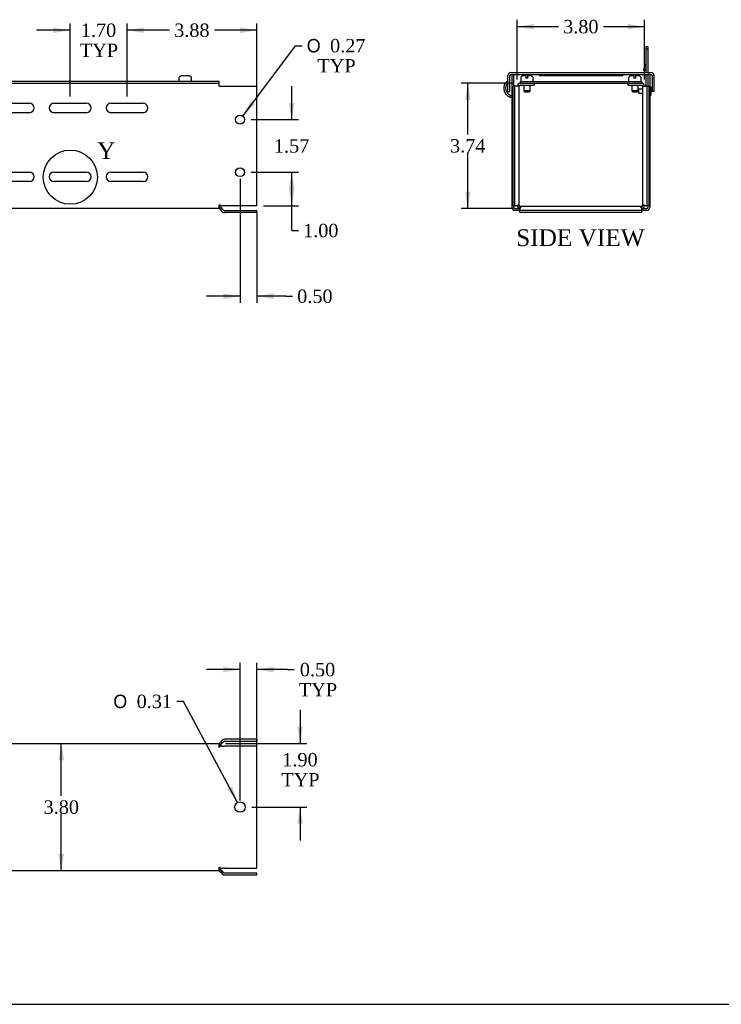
# Model space of a CAD drawing. Header units: inches. Extents: x 0.2 to 89.8, y -0.5 to 59.8.
# Tile 2 of 10: x 23.1 to 44.1, y 0.2 to 29.6. Entities that reach past the tile are written whole.
import ezdxf
from ezdxf.enums import TextEntityAlignment as Align
from ezdxf.lldxf.tags import DXFTag

# ---------------------------------------------------------------- set-up
doc = ezdxf.new("R2010")
doc.units = ezdxf.units.IN
doc.header["$MEASUREMENT"] = 0
for name, color, linetype in [('COM55240', 7, 'Continuous'), ('COM55544-2', 7, 'Continuous'), ('COM55545-2', 7, 'Continuous'), ('COM55546-2', 7, 'Continuous'), ('COM55609-2', 7, 'Continuous'), ('Default', 7, 'Continuous'), ('QLB20316', 7, 'Continuous'), ('RVT19019', 7, 'Continuous'), ('SCS19491', 7, 'Continuous')]:
    doc.layers.add(name, color=color, linetype=linetype)
doc.styles.add('SEACAD_Solid_Edge_ANSI1_Symbols', font='txt')
doc.styles.add('SEACAD_Times_New_Roman', font='times.ttf')
tags = doc.linetypes.add('CENTER2', pattern=[1.125, 0.75, -0.125, 0.125, -0.125]).pattern_tags.tags
tags[10:11] = [DXFTag(74, 4), DXFTag(75, 0), DXFTag(340, '0'), DXFTag(46, 0.0), DXFTag(50, 0.0), DXFTag(44, 0.0), DXFTag(45, 0.0)]
tags[8:9] = [DXFTag(74, 4), DXFTag(75, 0), DXFTag(340, '0'), DXFTag(46, 0.0), DXFTag(50, 0.0), DXFTag(44, 0.0), DXFTag(45, 0.0)]
tags[6:7] = [DXFTag(74, 4), DXFTag(75, 0), DXFTag(340, '0'), DXFTag(46, 0.0), DXFTag(50, 0.0), DXFTag(44, 0.0), DXFTag(45, 0.0)]
tags[4:5] = [DXFTag(74, 4), DXFTag(75, 0), DXFTag(340, '0'), DXFTag(46, 0.0), DXFTag(50, 0.0), DXFTag(44, 0.0), DXFTag(45, 0.0)]
doc.dimstyles.new('HAMMOND_(STH_-_66x44)', dxfattribs={"dimtxt": 0.4, "dimasz": 0.5, "dimexe": 0.2, "dimexo": 0.2, "dimgap": 0.1, "dimtad": 0, "dimtih": 1, "dimtoh": 1, "dimzin": 0, "dimdsep": 46, "dimtxsty": 'SEACAD_Times_New_Roman', "dimblk1": '_SE_FILLED', "dimblk2": '_SE_FILLED', "dimsah": 1, "dimcen": 0.2, "dimadec": 0, "dimazin": 0, "dimtfac": 0.8, "dimtofl": 0, "dimtmove": 0, "dimatfit": 3, "dimfxl": 1, "dimtolj": 1, "dimtzin": 0, "dimarcsym": 0})

# ---------------------------------------------------------------- blocks, each defined once
blk = doc.blocks.new('SE')
at = {"layer": 'COM55240', "color": 7, "linetype": 'Continuous'}
for p, q in [((41.886, 28.751), (41.829, 28.751)), ((41.829, 28.751), (41.829, 28.689)), ((41.829, 28.689), (41.829, 27.988)), ((41.886, 28.689), (41.829, 28.689)), ((41.886, 28.751), (41.886, 28.689)), ((41.886, 28.689), (41.886, 27.988)), ((41.826, 28.239), (41.742, 28.057)), ((41.793, 28.033), (41.742, 28.057)), ((41.829, 28.11), (41.793, 28.033)), ((41.829, 27.931), (41.829, 27.581))]:
    blk.add_line(p, q, dxfattribs=at)
blk.add_arc((41.8, 28.251), 0.029, 335, 0, dxfattribs=at)
at = {"layer": 'COM55544-2', "color": 7, "linetype": 'Continuous'}
for p, q in [((37.704, 27.733), (37.696, 27.744)), ((37.829, 23.96), (37.829, 27.931)), ((37.829, 27.931), (37.886, 27.931)), ((37.886, 27.581), (37.886, 27.931)), ((41.886, 27.931), (41.886, 27.581)), ((41.943, 27.931), (41.886, 27.931)), ((41.943, 27.931), (41.943, 23.96)), ((37.762, 27.257), (37.782, 27.31)), ((37.762, 27.257), (37.81, 27.239)), ((37.782, 27.31), (37.829, 27.293)), ((37.81, 27.239), (37.829, 27.292)), ((37.886, 23.96), (37.886, 24.011)), ((37.915, 23.931), (38.071, 23.931)), ((37.915, 23.874), (38.065, 23.874)), ((41.701, 23.931), (41.857, 23.931)), ((41.707, 23.874), (41.857, 23.874)), ((41.886, 24.011), (41.886, 23.96))]:
    blk.add_line(p, q, dxfattribs=at)
for centre, radius, start, end in [((37.857, 27.518), 0.278, 125.398, 250), ((37.857, 27.518), 0.221, 133.8652, 250), ((37.8, 27.212), 0.029, 0.0001, 69.9999), ((37.915, 23.96), 0.086, 180, 270), ((37.915, 23.96), 0.029, 180, 270), ((41.857, 23.96), 0.086, 270, 0), ((41.857, 23.96), 0.029, 270, 0)]:
    blk.add_arc(centre, radius, start, end, dxfattribs=at)
at = {"layer": 'COM55545-2', "color": 7, "linetype": 'Continuous'}
for p, q in [((37.79, 27.988), (41.982, 27.988)), ((37.704, 27.426), (37.704, 27.902)), ((37.761, 27.426), (37.761, 27.902)), ((37.79, 27.931), (37.829, 27.931)), ((37.886, 27.931), (41.886, 27.931)), ((41.943, 27.931), (41.982, 27.931)), ((42.011, 27.902), (42.011, 27.426)), ((42.068, 27.902), (42.068, 27.426)), ((37.704, 27.426), (37.761, 27.426)), ((42.068, 27.426), (42.011, 27.426))]:
    blk.add_line(p, q, dxfattribs=at)
for centre, radius, start, end in [((37.79, 27.902), 0.086, 90, 180), ((41.982, 27.902), 0.086, 0, 90), ((37.79, 27.902), 0.029, 90, 180), ((41.982, 27.902), 0.029, 0, 90)]:
    blk.add_arc(centre, radius, start, end, dxfattribs=at)
at = {"layer": 'COM55546-2', "color": 7, "linetype": 'Continuous'}
for p, q in [((38.071, 27.667), (38.078, 27.667)), ((38.485, 27.667), (38.485, 27.61)), ((41.287, 27.667), (41.287, 27.61)), ((41.694, 27.667), (41.701, 27.667)), ((37.86, 24.011), (37.86, 27.581)), ((37.917, 27.581), (37.86, 27.581)), ((37.917, 24.011), (37.917, 27.581)), ((37.926, 27.581), (37.917, 27.581)), ((38.017, 27.581), (37.926, 27.581)), ((38.017, 27.581), (38.042, 27.581)), ((38.042, 24.017), (38.042, 27.581)), ((38.071, 27.61), (38.485, 27.61)), ((41.287, 27.61), (41.701, 27.61)), ((41.73, 27.581), (41.755, 27.581)), ((41.73, 27.581), (41.73, 24.017)), ((41.755, 27.581), (41.847, 27.581)), ((41.855, 27.581), (41.847, 27.581)), ((41.855, 27.581), (41.855, 24.011)), ((41.855, 27.581), (41.912, 27.581)), ((41.912, 27.581), (41.912, 24.011)), ((37.86, 24.011), (37.917, 24.011)), ((37.917, 24.011), (37.926, 24.011)), ((37.979, 24.011), (37.926, 24.011)), ((37.979, 24.011), (38.017, 24.049)), ((37.985, 24.017), (38.042, 24.017)), ((38.103, 23.963), (38.065, 23.925)), ((38.065, 23.925), (38.065, 23.871)), ((38.065, 23.871), (38.065, 23.863)), ((41.707, 23.863), (38.065, 23.863)), ((38.065, 23.806), (38.065, 23.863)), ((38.071, 23.931), (38.071, 23.988)), ((41.701, 23.988), (38.071, 23.988)), ((41.707, 23.925), (41.669, 23.963)), ((41.701, 23.931), (41.701, 23.988)), ((41.707, 23.871), (41.707, 23.925)), ((41.707, 23.863), (41.707, 23.871)), ((41.707, 23.806), (41.707, 23.863)), ((41.787, 24.017), (41.73, 24.017)), ((41.755, 24.049), (41.793, 24.011)), ((41.847, 24.011), (41.793, 24.011)), ((41.847, 24.011), (41.855, 24.011)), ((41.912, 24.011), (41.855, 24.011)), ((41.707, 23.806), (38.065, 23.806))]:
    blk.add_line(p, q, dxfattribs=at)
for centre, radius, start, end in [((38.071, 27.581), 0.086, 90, 180), ((41.701, 27.581), 0.086, 0, 90), ((38.071, 27.581), 0.029, 90, 180), ((41.701, 27.581), 0.029, 0, 90), ((38.071, 24.017), 0.086, 180, 270), ((38.071, 24.017), 0.029, 180, 270), ((41.701, 24.017), 0.086, 270, 0), ((41.701, 24.017), 0.029, 270, 0)]:
    blk.add_arc(centre, radius, start, end, dxfattribs=at)
for points in [[(38.042, 24.017), (38.042, 24.022), (38.04, 24.027), (38.031, 24.038), (38.025, 24.043), (38.017, 24.049)], [(38.103, 23.963), (38.098, 23.97), (38.092, 23.977), (38.082, 23.985), (38.076, 23.988), (38.071, 23.988)], [(41.701, 23.988), (41.696, 23.988), (41.69, 23.985), (41.68, 23.977), (41.675, 23.97), (41.669, 23.963)], [(41.755, 24.049), (41.747, 24.043), (41.741, 24.038), (41.732, 24.027), (41.73, 24.022), (41.73, 24.017)]]:
    blk.add_open_spline(points, degree=3, knots=[0, 0, 0, 0, 0.5, 0.5, 1, 1, 1, 1], dxfattribs=at)
at = {"layer": 'COM55609-2', "color": 7, "linetype": 'Continuous'}
for p, q in [((38.078, 27.724), (41.694, 27.724)), ((38.078, 27.667), (38.078, 27.724)), ((38.078, 27.667), (41.694, 27.667)), ((41.694, 27.724), (41.694, 27.667))]:
    blk.add_line(p, q, dxfattribs=at)
at = {"layer": 'QLB20316', "color": 7, "linetype": 'Continuous'}
for p, q in [((38.636, 27.931), (38.636, 27.901)), ((38.636, 27.901), (39.011, 27.901)), ((39.011, 27.901), (40.761, 27.901)), ((40.761, 27.901), (41.136, 27.901)), ((41.136, 27.931), (41.136, 27.901))]:
    blk.add_line(p, q, dxfattribs=at)
at = {"layer": 'RVT19019', "color": 7, "linetype": 'Continuous'}
for p, q in [((41.615, 27.368), (41.615, 27.493)), ((41.73, 27.493), (41.615, 27.493)), ((41.615, 27.368), (41.73, 27.368)), ((41.983, 27.326), (41.983, 27.536))]:
    blk.add_line(p, q, dxfattribs=at)
for centre, start, end in [((41.963, 27.536), 0, 180), ((41.963, 27.326), 180, 0)]:
    blk.add_arc(centre, 0.02, start, end, dxfattribs=at)
at = {"layer": 'SCS19491', "color": 7, "linetype": 'Continuous'}
for p, q in [((38.087, 27.809), (38.087, 27.749)), ((38.154, 27.895), (38.155, 27.895)), ((38.155, 27.895), (38.181, 27.899)), ((38.181, 27.899), (38.244, 27.899)), ((38.244, 27.899), (38.244, 27.824)), ((38.304, 27.824), (38.244, 27.824)), ((38.304, 27.899), (38.369, 27.899)), ((38.304, 27.824), (38.304, 27.899)), ((38.398, 27.894), (38.396, 27.893)), ((38.462, 27.749), (38.462, 27.809)), ((41.311, 27.809), (41.311, 27.749)), ((41.378, 27.895), (41.379, 27.895)), ((41.379, 27.895), (41.405, 27.899)), ((41.405, 27.899), (41.468, 27.899)), ((41.468, 27.899), (41.468, 27.824)), ((41.528, 27.824), (41.468, 27.824)), ((41.528, 27.899), (41.593, 27.899)), ((41.528, 27.824), (41.528, 27.899)), ((41.622, 27.894), (41.62, 27.893)), ((41.686, 27.749), (41.686, 27.809)), ((38.179, 27.61), (38.179, 27.441)), ((38.369, 27.441), (38.179, 27.441)), ((38.179, 27.441), (38.209, 27.411)), ((38.209, 27.411), (38.339, 27.411)), ((38.339, 27.411), (38.369, 27.441)), ((38.369, 27.441), (38.369, 27.61)), ((41.403, 27.61), (41.403, 27.441)), ((41.593, 27.441), (41.403, 27.441)), ((41.403, 27.441), (41.433, 27.411)), ((41.433, 27.411), (41.563, 27.411)), ((41.563, 27.411), (41.593, 27.441)), ((41.593, 27.441), (41.593, 27.61))]:
    blk.add_line(p, q, dxfattribs=at)
for centre, radius, start, end in [((38.177, 27.809), 0.09, 104.9913, 180), ((38.112, 27.749), 0.025, 180, 270), ((38.369, 27.805), 0.0938, 72.0854, 90.0791), ((38.372, 27.809), 0.09, 0, 73.2208), ((38.437, 27.749), 0.025, 270, 0), ((41.401, 27.809), 0.09, 104.9913, 180), ((41.336, 27.749), 0.025, 180, 270), ((41.593, 27.805), 0.0938, 72.0854, 90.0791), ((41.596, 27.809), 0.09, 0, 73.2208), ((41.661, 27.749), 0.025, 270, 0)]:
    blk.add_arc(centre, radius, start, end, dxfattribs=at)
blk = doc.blocks.new('SE2')
at = {"layer": 'COM55240', "color": 7, "linetype": 'Continuous'}
for p, q in [((6.704, 27.988), (6.704, 28.689)), ((6.767, 28.751), (7.642, 28.751)), ((6.985, 28.658), (7.423, 28.658)), ((7.704, 28.689), (7.704, 27.988)), ((18.704, 27.988), (18.704, 28.689)), ((18.767, 28.751), (19.642, 28.751)), ((18.985, 28.658), (19.423, 28.658)), ((19.704, 28.689), (19.704, 27.988)), ((6.829, 28.251), (6.829, 28.251)), ((6.829, 28.033), (6.829, 28.251)), ((6.829, 28.251), (6.829, 28.239)), ((6.829, 28.057), (6.829, 28.239)), ((7.423, 28.345), (6.985, 28.345)), ((7.079, 28.251), (7.079, 28.033)), ((7.079, 28.251), (7.079, 28.251)), ((7.079, 28.239), (7.079, 28.251)), ((7.079, 28.239), (7.079, 28.057)), ((18.829, 28.251), (18.829, 28.251)), ((18.829, 28.033), (18.829, 28.251)), ((18.829, 28.251), (18.829, 28.239)), ((18.829, 28.057), (18.829, 28.239)), ((19.423, 28.345), (18.985, 28.345)), ((19.079, 28.251), (19.079, 28.033)), ((19.079, 28.251), (19.079, 28.251)), ((19.079, 28.239), (19.079, 28.251)), ((19.079, 28.239), (19.079, 28.057)), ((6.829, 28.033), (6.829, 28.057)), ((7.079, 28.057), (6.829, 28.057)), ((7.079, 28.033), (6.829, 28.033)), ((7.079, 28.033), (6.829, 28.033)), ((7.079, 28.033), (7.079, 28.057)), ((18.829, 28.033), (18.829, 28.057)), ((19.079, 28.057), (18.829, 28.057)), ((19.079, 28.033), (18.829, 28.033)), ((19.079, 28.033), (18.829, 28.033)), ((19.079, 28.033), (19.079, 28.057))]:
    blk.add_line(p, q, dxfattribs=at)
for centre in [(7.454, 28.151), (19.454, 28.151)]:
    blk.add_circle(centre, 0.0625, dxfattribs=at)
for centre, radius, start, end in [((6.818, 28.638), 0.125, 114.2952, 155.7048), ((6.985, 28.501), 0.156, 90, 270), ((7.423, 28.501), 0.156, 270, 90), ((7.59, 28.638), 0.125, 24.2952, 65.7048), ((18.818, 28.638), 0.125, 114.2952, 155.7048), ((18.985, 28.501), 0.156, 90, 270), ((19.423, 28.501), 0.156, 270, 90), ((19.59, 28.638), 0.125, 24.2952, 65.7048), ((6.818, 27.397), 0.125, 213.8124, 217.8639), ((7.59, 27.397), 0.125, 322.1146, 326.1876)]:
    blk.add_arc(centre, radius, start, end, dxfattribs=at)
at = {"layer": 'COM55544-2', "color": 7, "linetype": 'Continuous'}
for p, q in [((5.204, 27.931), (5.204, 23.96)), ((5.235, 27.931), (5.204, 27.931)), ((6.756, 27.8), (6.734, 27.555)), ((6.765, 27.744), (7.643, 27.744)), ((7.674, 27.555), (7.653, 27.8)), ((18.756, 27.8), (18.734, 27.555)), ((18.765, 27.744), (19.643, 27.744)), ((19.674, 27.555), (19.653, 27.8)), ((21.204, 27.931), (21.173, 27.931)), ((21.204, 23.96), (21.204, 27.931)), ((6.723, 27.426), (6.704, 27.212)), ((7.704, 27.212), (7.685, 27.426)), ((18.723, 27.426), (18.704, 27.212)), ((19.704, 27.212), (19.685, 27.426)), ((6.704, 27.212), (6.709, 27.212)), ((6.714, 27.293), (6.718, 27.31)), ((6.714, 27.239), (6.714, 27.293)), ((6.714, 27.239), (6.718, 27.257)), ((6.718, 27.257), (6.718, 27.31)), ((7.69, 27.31), (7.694, 27.293)), ((7.69, 27.257), (7.69, 27.31)), ((7.69, 27.257), (7.694, 27.239)), ((7.694, 27.239), (7.694, 27.293)), ((7.699, 27.212), (7.704, 27.212)), ((14.61, 27.087), (19.048, 27.087)), ((18.704, 27.212), (18.709, 27.212)), ((18.714, 27.293), (18.718, 27.31)), ((18.714, 27.239), (18.714, 27.293)), ((18.714, 27.239), (18.718, 27.257)), ((18.718, 27.257), (18.718, 27.31)), ((19.69, 27.31), (19.694, 27.293)), ((19.69, 27.257), (19.69, 27.31)), ((19.69, 27.257), (19.694, 27.239)), ((19.694, 27.239), (19.694, 27.293)), ((19.699, 27.212), (19.704, 27.212)), ((19.048, 26.774), (14.61, 26.774)), ((14.61, 25.03), (19.048, 25.03)), ((19.048, 24.717), (14.61, 24.717)), ((5.204, 23.874), (5.204, 23.96)), ((21.204, 23.874), (5.204, 23.874)), ((5.548, 23.874), (5.86, 23.874)), ((21.204, 23.96), (21.204, 23.874))]:
    blk.add_line(p, q, dxfattribs=at)
for centre in [(5.704, 26.931), (5.704, 24.874)]:
    blk.add_circle(centre, 0.133, dxfattribs=at)
for centre, radius, start, end in [((8.235, 27.165), 1.527, 175.2, 178.238), ((6.876, 27.198), 0.167, 165.6155, 175.0878), ((6.173, 27.165), 1.527, 1.762, 4.8), ((7.532, 27.198), 0.167, 4.9122, 14.3845), ((14.61, 26.931), 0.156, 90, 270), ((20.235, 27.165), 1.527, 175.2, 178.238), ((18.876, 27.198), 0.167, 165.6155, 175.0878), ((19.048, 26.931), 0.156, 270, 90), ((18.173, 27.165), 1.527, 1.762, 4.8), ((19.532, 27.198), 0.167, 4.9122, 14.3845), ((14.61, 24.874), 0.156, 90, 270), ((19.048, 24.874), 0.156, 270, 90)]:
    blk.add_arc(centre, radius, start, end, dxfattribs=at)
for points, knots in [([(6.718, 27.257), (6.72, 27.265), (6.722, 27.277), (6.726, 27.306), (6.728, 27.324), (6.732, 27.363), (6.734, 27.385), (6.738, 27.431), (6.74, 27.456), (6.744, 27.506), (6.746, 27.531), (6.75, 27.581), (6.752, 27.605), (6.756, 27.652), (6.758, 27.673), (6.761, 27.713), (6.763, 27.73), (6.765, 27.744)], [0, 0, 0, 0, 0.125, 0.125, 0.25, 0.25, 0.375, 0.375, 0.5, 0.5, 0.625, 0.625, 0.75, 0.75, 0.875, 0.875, 1, 1, 1, 1]), ([(7.643, 27.744), (7.645, 27.73), (7.647, 27.713), (7.651, 27.673), (7.653, 27.652), (7.657, 27.605), (7.659, 27.581), (7.662, 27.531), (7.664, 27.506), (7.668, 27.456), (7.67, 27.431), (7.674, 27.385), (7.676, 27.363), (7.68, 27.324), (7.682, 27.306), (7.686, 27.277), (7.688, 27.265), (7.69, 27.257)], [0, 0, 0, 0, 0.125, 0.125, 0.25, 0.25, 0.375, 0.375, 0.5, 0.5, 0.625, 0.625, 0.75, 0.75, 0.875, 0.875, 1, 1, 1, 1]), ([(18.718, 27.257), (18.72, 27.265), (18.722, 27.277), (18.726, 27.306), (18.728, 27.324), (18.732, 27.363), (18.734, 27.385), (18.738, 27.431), (18.74, 27.456), (18.744, 27.506), (18.746, 27.531), (18.75, 27.581), (18.752, 27.605), (18.756, 27.652), (18.758, 27.673), (18.761, 27.713), (18.763, 27.73), (18.765, 27.744)], [0, 0, 0, 0, 0.125, 0.125, 0.25, 0.25, 0.375, 0.375, 0.5, 0.5, 0.625, 0.625, 0.75, 0.75, 0.875, 0.875, 1, 1, 1, 1]), ([(19.643, 27.744), (19.645, 27.73), (19.647, 27.713), (19.651, 27.673), (19.653, 27.652), (19.657, 27.605), (19.659, 27.581), (19.662, 27.531), (19.664, 27.506), (19.668, 27.456), (19.67, 27.431), (19.674, 27.385), (19.676, 27.363), (19.68, 27.324), (19.682, 27.306), (19.686, 27.277), (19.688, 27.265), (19.69, 27.257)], [0, 0, 0, 0, 0.125, 0.125, 0.25, 0.25, 0.375, 0.375, 0.5, 0.5, 0.625, 0.625, 0.75, 0.75, 0.875, 0.875, 1, 1, 1, 1]), ([(6.718, 27.31), (6.722, 27.324), (6.726, 27.348), (6.734, 27.41), (6.738, 27.449), (6.743, 27.498), (6.744, 27.508), (6.745, 27.518)], [0, 0, 0, 0, 0.25, 0.25, 0.5, 0.5, 0.5619293, 0.5619293, 0.5619293, 0.5619293]), ([(7.664, 27.518), (7.664, 27.508), (7.665, 27.498), (7.67, 27.449), (7.674, 27.41), (7.682, 27.348), (7.686, 27.324), (7.69, 27.31)], [0.4380707, 0.4380707, 0.4380707, 0.4380707, 0.5, 0.5, 0.75, 0.75, 1, 1, 1, 1]), ([(18.718, 27.31), (18.722, 27.324), (18.726, 27.348), (18.734, 27.41), (18.738, 27.449), (18.743, 27.498), (18.744, 27.508), (18.745, 27.518)], [0, 0, 0, 0, 0.25, 0.25, 0.5, 0.5, 0.5619293, 0.5619293, 0.5619293, 0.5619293]), ([(19.664, 27.518), (19.664, 27.508), (19.665, 27.498), (19.67, 27.449), (19.674, 27.41), (19.682, 27.348), (19.686, 27.324), (19.69, 27.31)], [0.4380707, 0.4380707, 0.4380707, 0.4380707, 0.5, 0.5, 0.75, 0.75, 1, 1, 1, 1])]:
    blk.add_open_spline(points, degree=3, knots=knots, dxfattribs=at)
at = {"layer": 'COM55545-2', "color": 7, "linetype": 'Continuous'}
for p, q in [((5.235, 27.988), (21.173, 27.988)), ((5.235, 27.902), (5.235, 27.988)), ((21.173, 27.988), (21.173, 27.902)), ((5.235, 27.902), (5.235, 27.426)), ((7.642, 27.801), (6.767, 27.801)), ((19.642, 27.801), (18.767, 27.801)), ((21.173, 27.426), (21.173, 27.902)), ((5.235, 27.426), (6.735, 27.426)), ((7.673, 27.426), (18.735, 27.426)), ((19.673, 27.426), (21.173, 27.426))]:
    blk.add_line(p, q, dxfattribs=at)
for centre, start, end in [((6.767, 27.676), 90, 261.1217), ((7.642, 27.676), 278.9182, 90), ((18.767, 27.676), 90, 261.1217), ((19.642, 27.676), 278.9182, 90)]:
    blk.add_arc(centre, 0.125, start, end, dxfattribs=at)
at = {"layer": 'COM55546-2', "color": 7, "linetype": 'Continuous'}
for p, q in [((18.744, 27.667), (18.757, 27.667)), ((19.651, 27.667), (19.664, 27.667)), ((21.204, 27.667), (29.067, 27.667)), ((29.067, 27.667), (29.067, 27.581)), ((29.088, 27.581), (29.067, 27.581)), ((29.088, 27.581), (29.179, 27.581)), ((29.179, 27.581), (29.24, 27.581)), ((29.24, 27.581), (30.204, 27.581)), ((30.204, 24.011), (30.204, 27.581)), ((16.204, 27.087), (16.204, 26.774)), ((17.345, 27.069), (18.314, 27.069)), ((19.045, 27.069), (19.12, 27.069)), ((21.204, 27.069), (21.714, 27.069)), ((22.445, 27.069), (23.414, 27.069)), ((24.145, 27.069), (25.114, 27.069)), ((25.845, 27.069), (26.814, 27.069)), ((18.314, 26.788), (17.345, 26.788)), ((19.112, 26.788), (19.045, 26.788)), ((21.714, 26.788), (21.204, 26.788)), ((23.414, 26.788), (22.445, 26.788)), ((25.114, 26.788), (24.145, 26.788)), ((26.814, 26.788), (25.845, 26.788)), ((16.204, 25.03), (16.204, 24.717)), ((17.345, 25.014), (18.314, 25.014)), ((19.045, 25.014), (19.116, 25.014)), ((21.204, 25.014), (21.714, 25.014)), ((22.445, 25.014), (23.414, 25.014)), ((24.145, 25.014), (25.114, 25.014)), ((25.845, 25.014), (26.814, 25.014)), ((18.314, 24.733), (17.345, 24.733)), ((19.116, 24.733), (19.045, 24.733)), ((21.714, 24.733), (21.204, 24.733)), ((23.414, 24.733), (22.445, 24.733)), ((25.114, 24.733), (24.145, 24.733)), ((26.814, 24.733), (25.845, 24.733)), ((29.067, 23.931), (21.204, 23.931)), ((29.067, 24.017), (29.067, 23.931)), ((29.126, 24.011), (29.088, 24.049)), ((29.088, 23.922), (29.128, 23.963)), ((29.088, 23.922), (29.125, 23.885)), ((29.125, 23.885), (29.165, 23.925)), ((29.179, 23.831), (29.125, 23.885)), ((29.179, 24.011), (29.126, 24.011)), ((29.128, 23.963), (29.165, 23.925)), ((29.165, 23.925), (29.219, 23.871)), ((29.24, 24.011), (29.179, 24.011)), ((30.204, 24.011), (29.24, 24.011)), ((29.24, 23.863), (30.204, 23.863)), ((30.204, 23.806), (30.204, 23.863)), ((30.204, 23.806), (29.24, 23.806))]:
    blk.add_line(p, q, dxfattribs=at)
for centre in [(29.704, 26.581), (29.704, 25.011)]:
    blk.add_circle(centre, 0.133, dxfattribs=at)
for centre, radius, start, end in [((17.345, 26.929), 0.14, 90, 270), ((18.314, 26.929), 0.14, 270, 90), ((19.045, 26.929), 0.14, 90, 270), ((21.714, 26.929), 0.141, 270, 90), ((22.445, 26.929), 0.14, 90, 270), ((23.414, 26.929), 0.14, 270, 90), ((24.145, 26.929), 0.14, 90, 270), ((25.114, 26.929), 0.14, 270, 90), ((25.845, 26.929), 0.14, 90, 270), ((26.814, 26.929), 0.14, 270, 90), ((17.345, 24.874), 0.14, 90, 270), ((18.314, 24.874), 0.14, 270, 90), ((19.045, 24.874), 0.14, 90, 270), ((21.714, 24.874), 0.14, 270, 90), ((22.445, 24.874), 0.14, 90, 270), ((23.414, 24.874), 0.14, 270, 90), ((24.145, 24.874), 0.14, 90, 270), ((25.114, 24.874), 0.14, 270, 90), ((25.845, 24.874), 0.14, 90, 270), ((26.814, 24.874), 0.14, 270, 90), ((28.871, 24.165), 0.246, 322.7794, 331.6074), ((28.864, 24.479), 0.505, 293.7221, 298.1767), ((29.067, 23.902), 0.086, 45, 90), ((29.067, 23.901), 0.0293, 45.236, 89.764), ((29.24, 23.892), 0.086, 225, 270), ((29.24, 23.892), 0.029, 225, 270)]:
    blk.add_arc(centre, radius, start, end, dxfattribs=at)
at = {"layer": 'COM55609-2', "color": 7, "linetype": 'Continuous'}
for p, q in [((18.763, 27.724), (18.749, 27.724)), ((19.659, 27.724), (19.645, 27.724)), ((29.079, 27.724), (21.204, 27.724)), ((29.079, 27.667), (29.067, 27.667)), ((29.079, 27.667), (29.079, 27.724))]:
    blk.add_line(p, q, dxfattribs=at)
at = {"layer": 'SCS19491', "color": 7, "linetype": 'Continuous'}
for p, q in [((27.879, 27.809), (27.879, 27.749)), ((27.883, 27.824), (27.88, 27.824)), ((27.974, 27.899), (28.035, 27.899)), ((28.033, 27.899), (28.035, 27.899)), ((28.037, 27.894), (28.097, 27.895)), ((28.091, 27.899), (28.088, 27.899)), ((28.093, 27.899), (28.091, 27.899)), ((28.091, 27.899), (28.091, 27.895)), ((28.096, 27.899), (28.093, 27.899)), ((28.093, 27.895), (28.093, 27.899)), ((28.096, 27.899), (28.159, 27.899)), ((28.097, 27.895), (28.096, 27.899)), ((28.25, 27.824), (28.253, 27.824)), ((28.254, 27.749), (28.254, 27.809))]:
    blk.add_line(p, q, dxfattribs=at)
for centre, radius, start, end in [((27.969, 27.809), 0.09, 170.4059, 180), ((27.904, 27.749), 0.025, 180, 270), ((28.229, 27.749), 0.025, 270, 0), ((28.164, 27.809), 0.09, 0, 9.5941)]:
    blk.add_arc(centre, radius, start, end, dxfattribs=at)
for points in [[(27.883, 27.824), (27.884, 27.829), (27.885, 27.834), (27.889, 27.844), (27.891, 27.849), (27.896, 27.858), (27.9, 27.863), (27.907, 27.871), (27.91, 27.874), (27.919, 27.881), (27.923, 27.884), (27.932, 27.889), (27.937, 27.892), (27.947, 27.895), (27.953, 27.897), (27.963, 27.898), (27.968, 27.899), (27.974, 27.899)], [(28.159, 27.899), (28.165, 27.899), (28.17, 27.898), (28.181, 27.896), (28.186, 27.895), (28.196, 27.892), (28.201, 27.889), (28.21, 27.884), (28.215, 27.881), (28.223, 27.875), (28.227, 27.871), (28.234, 27.863), (28.237, 27.858), (28.242, 27.849), (28.244, 27.844), (28.248, 27.834), (28.25, 27.829), (28.25, 27.824)]]:
    blk.add_open_spline(points, degree=3, knots=[0, 0, 0, 0, 0.125, 0.125, 0.25, 0.25, 0.375, 0.375, 0.5, 0.5, 0.625, 0.625, 0.75, 0.75, 0.875, 0.875, 1, 1, 1, 1], dxfattribs=at)
blk.add_open_spline([(28.035, 27.899), (28.036, 27.899), (28.036, 27.897), (28.037, 27.894)], degree=3, dxfattribs=at)
blk = doc.blocks.new('SE5')
at = {"layer": 'COM55544-2', "color": 7, "linetype": 'Continuous'}
for p, q in [((7.664, 8.358), (6.745, 8.358)), ((19.664, 8.358), (18.745, 8.358)), ((5.204, 8.022), (5.204, 8.108)), ((5.204, 8.108), (21.204, 8.108)), ((5.204, 4.08), (5.204, 8.022)), ((6.714, 8.127), (6.718, 8.175)), ((7.69, 8.175), (7.694, 8.127)), ((18.714, 8.127), (18.718, 8.175)), ((19.69, 8.175), (19.694, 8.127)), ((21.204, 8.108), (21.204, 8.022)), ((21.204, 8.022), (21.204, 4.08)), ((5.204, 3.994), (5.204, 4.08)), ((21.204, 3.994), (5.204, 3.994)), ((21.204, 4.08), (21.204, 3.994))]:
    blk.add_line(p, q, dxfattribs=at)
blk.add_circle((5.704, 6.051), 0.156, dxfattribs=at)
for points, knots in [([(6.718, 8.175), (6.72, 8.198), (6.722, 8.221), (6.726, 8.262), (6.728, 8.28), (6.732, 8.312), (6.734, 8.325), (6.738, 8.345), (6.74, 8.352), (6.743, 8.357), (6.744, 8.358), (6.745, 8.358)], [0, 0, 0, 0, 0.125, 0.125, 0.25, 0.25, 0.375, 0.375, 0.5, 0.5, 0.5617917, 0.5617917, 0.5617917, 0.5617917]), ([(7.664, 8.358), (7.664, 8.358), (7.665, 8.357), (7.668, 8.352), (7.67, 8.345), (7.674, 8.325), (7.676, 8.312), (7.68, 8.28), (7.682, 8.262), (7.686, 8.221), (7.688, 8.198), (7.69, 8.175)], [0.4382083, 0.4382083, 0.4382083, 0.4382083, 0.5, 0.5, 0.625, 0.625, 0.75, 0.75, 0.875, 0.875, 1, 1, 1, 1]), ([(18.718, 8.175), (18.72, 8.198), (18.722, 8.221), (18.726, 8.262), (18.728, 8.28), (18.732, 8.312), (18.734, 8.325), (18.738, 8.345), (18.74, 8.352), (18.743, 8.357), (18.744, 8.358), (18.745, 8.358)], [0, 0, 0, 0, 0.125, 0.125, 0.25, 0.25, 0.375, 0.375, 0.5, 0.5, 0.5617917, 0.5617917, 0.5617917, 0.5617917]), ([(19.664, 8.358), (19.664, 8.358), (19.665, 8.357), (19.668, 8.352), (19.67, 8.345), (19.674, 8.325), (19.676, 8.312), (19.68, 8.28), (19.682, 8.262), (19.686, 8.221), (19.688, 8.198), (19.69, 8.175)], [0.4382083, 0.4382083, 0.4382083, 0.4382083, 0.5, 0.5, 0.625, 0.625, 0.75, 0.75, 0.875, 0.875, 1, 1, 1, 1]), ([(6.709, 8.108), (6.71, 8.108), (6.71, 8.108), (6.711, 8.11), (6.711, 8.111), (6.712, 8.115), (6.712, 8.117), (6.713, 8.121), (6.713, 8.124), (6.714, 8.127)], [0, 0, 0, 0, 0.25, 0.25, 0.5, 0.5, 0.75, 0.75, 1, 1, 1, 1]), ([(7.694, 8.127), (7.695, 8.124), (7.695, 8.121), (7.696, 8.117), (7.696, 8.115), (7.697, 8.111), (7.698, 8.11), (7.698, 8.108), (7.699, 8.108), (7.699, 8.108)], [0, 0, 0, 0, 0.25, 0.25, 0.5, 0.5, 0.75, 0.75, 1, 1, 1, 1]), ([(18.709, 8.108), (18.71, 8.108), (18.71, 8.108), (18.711, 8.11), (18.711, 8.111), (18.712, 8.115), (18.712, 8.117), (18.713, 8.121), (18.713, 8.124), (18.714, 8.127)], [0, 0, 0, 0, 0.25, 0.25, 0.5, 0.5, 0.75, 0.75, 1, 1, 1, 1]), ([(19.694, 8.127), (19.695, 8.124), (19.695, 8.121), (19.696, 8.117), (19.696, 8.115), (19.697, 8.111), (19.698, 8.11), (19.698, 8.108), (19.699, 8.108), (19.699, 8.108)], [0, 0, 0, 0, 0.25, 0.25, 0.5, 0.5, 0.75, 0.75, 1, 1, 1, 1])]:
    blk.add_open_spline(points, degree=3, knots=knots, dxfattribs=at)
at = {"layer": 'COM55545-2', "color": 7, "linetype": 'Continuous'}
for p, q in [((5.235, 8.233), (6.723, 8.233)), ((5.235, 8.233), (5.235, 8.176)), ((5.235, 8.176), (6.718, 8.176)), ((5.235, 8.176), (5.235, 8.147)), ((5.235, 8.108), (5.235, 8.147)), ((7.685, 8.233), (18.723, 8.233)), ((7.69, 8.176), (18.718, 8.176)), ((19.685, 8.233), (21.173, 8.233)), ((19.69, 8.176), (21.173, 8.176)), ((21.173, 8.233), (21.173, 8.176)), ((21.173, 8.147), (21.173, 8.176)), ((21.173, 8.147), (21.173, 8.108)), ((5.235, 3.955), (5.235, 3.994)), ((5.235, 3.955), (5.235, 3.926)), ((21.173, 3.926), (5.235, 3.926)), ((5.235, 3.869), (5.235, 3.926)), ((21.173, 3.869), (5.235, 3.869)), ((7.704, 3.944), (6.704, 3.944)), ((19.704, 3.936), (18.704, 3.936)), ((21.173, 3.994), (21.173, 3.955)), ((21.173, 3.926), (21.173, 3.955)), ((21.173, 3.869), (21.173, 3.926))]:
    blk.add_line(p, q, dxfattribs=at)
for centre, radius, start, end in [((6.704, 4.061), 0.125, 212.4118, 237.9948), ((6.702, 4.138), 0.194, 250.7495, 270.6864), ((7.706, 4.138), 0.194, 269.3027, 289.2614), ((7.704, 4.061), 0.125, 302.0052, 327.5882), ((18.704, 4.061), 0.125, 212.4118, 237.9948), ((18.704, 4.061), 0.125, 237.9948, 270), ((19.704, 4.061), 0.125, 270, 302.0052), ((19.704, 4.061), 0.125, 302.0052, 327.5882)]:
    blk.add_arc(centre, radius, start, end, dxfattribs=at)
at = {"layer": 'COM55546-2', "color": 7, "linetype": 'Continuous'}
for p, q in [((21.204, 7.952), (29.067, 7.952)), ((29.067, 7.952), (29.067, 7.866)), ((29.126, 7.998), (29.088, 7.96)), ((29.088, 7.96), (29.128, 7.92)), ((29.179, 8.051), (29.126, 7.998)), ((29.126, 7.998), (29.166, 7.958)), ((29.166, 7.958), (29.128, 7.92)), ((29.166, 7.958), (29.219, 8.011)), ((30.204, 8.077), (29.24, 8.077)), ((29.24, 8.02), (30.204, 8.02)), ((30.204, 8.077), (30.204, 8.02)), ((29.088, 7.834), (29.125, 7.871)), ((29.179, 7.871), (29.125, 7.871)), ((29.179, 7.871), (29.24, 7.871)), ((30.204, 7.871), (29.24, 7.871)), ((30.204, 4.23), (30.204, 7.871)), ((29.067, 4.15), (21.204, 4.15)), ((29.067, 4.236), (29.067, 4.15)), ((29.125, 4.23), (29.088, 4.267)), ((29.088, 4.141), (29.128, 4.181)), ((29.088, 4.141), (29.126, 4.103)), ((29.125, 4.23), (29.179, 4.23)), ((29.126, 4.103), (29.166, 4.143)), ((29.128, 4.181), (29.166, 4.143)), ((29.219, 4.09), (29.166, 4.143)), ((29.24, 4.23), (29.179, 4.23)), ((29.24, 4.23), (30.204, 4.23)), ((29.126, 4.103), (29.179, 4.05)), ((30.204, 4.082), (29.24, 4.082)), ((29.24, 4.025), (30.204, 4.025)), ((30.204, 4.025), (30.204, 4.082))]:
    blk.add_line(p, q, dxfattribs=at)
blk.add_circle((29.704, 6.051), 0.156, dxfattribs=at)
for centre, radius, start, end in [((29.067, 7.981), 0.0293, 270.236, 314.764), ((29.24, 7.991), 0.086, 90, 135), ((29.24, 7.991), 0.029, 90, 135), ((29.067, 7.981), 0.086, 270, 315), ((28.864, 7.403), 0.505, 61.8233, 66.2779), ((28.871, 7.717), 0.246, 28.3926, 37.2206), ((28.871, 4.384), 0.246, 322.7794, 331.6074), ((28.864, 4.698), 0.505, 293.7221, 298.1767), ((29.067, 4.121), 0.086, 45, 90), ((29.067, 4.12), 0.0293, 45.236, 89.764), ((29.24, 4.111), 0.086, 225, 270), ((29.24, 4.111), 0.029, 225, 270)]:
    blk.add_arc(centre, radius, start, end, dxfattribs=at)
at = {"layer": 'RVT19019', "color": 7, "linetype": 'Continuous'}
for p, q in [((7.309, 3.954), (7.099, 3.954)), ((19.309, 3.954), (19.099, 3.954))]:
    blk.add_line(p, q, dxfattribs=at)
for centre, start, end in [((7.099, 3.974), 90, 270), ((7.309, 3.974), 270, 90), ((19.099, 3.974), 90, 270), ((19.309, 3.974), 270, 90)]:
    blk.add_arc(centre, 0.02, start, end, dxfattribs=at)
blk = doc.blocks.new('DMBLK1981')
at = {"layer": 'Default', "linetype": 'Continuous', "transparency": 16777216}
for points in [[(29.204, 10.241), (29.204, 10.074), (29.704, 10.157)], [(30.704, 10.241), (30.204, 10.157), (30.704, 10.074)]]:
    blk.add_hatch(color=7, dxfattribs=at).paths.add_polyline_path(points)
at = {"layer": 'Default', "color": 7, "linetype": 'Continuous', "transparency": 16777216}
for p, q in [((29.704, 6.251), (29.704, 10.357)), ((30.204, 6.251), (30.204, 10.357)), ((29.704, 10.157), (28.704, 10.157)), ((31.122, 10.157), (30.204, 10.157)), ((31.122, 10.157), (31.322, 10.157))]:
    blk.add_line(p, q, dxfattribs=at)
at = {"layer": 'Default', "color": 7, "linetype": 'Continuous', "transparency": 16777216, "style": 'SEACAD_Times_New_Roman'}
for s, p in [('0.50', (31.49, 10.357)), ('TYP', (31.462, 9.757))]:
    blk.add_text(s, height=0.4, dxfattribs=at).set_placement(p, align=Align.TOP_LEFT)
blk = doc.blocks.new('_SE_FILLED')
at = {"color": 0}
blk.add_line((0, 0), (-1, 0), dxfattribs=at)
blk.add_solid([(0, 0), (-1, -0.1665), (-1, 0.1665), (0, 0)], dxfattribs=at)
blk = doc.blocks.new('DMBLK1982')
at = {"layer": 'Default', "linetype": 'Continuous', "transparency": 16777216}
for points in [[(31.58, 8.452), (31.414, 8.452), (31.497, 7.952)], [(31.58, 5.551), (31.497, 6.051), (31.414, 5.551)]]:
    blk.add_hatch(color=7, dxfattribs=at).paths.add_polyline_path(points)
at = {"layer": 'Default', "color": 7, "linetype": 'Continuous', "transparency": 16777216}
for p, q in [((31.497, 8.952), (31.497, 7.952)), ((29.267, 7.952), (31.697, 7.952)), ((30.06, 6.051), (31.697, 6.051)), ((31.497, 6.051), (31.497, 5.051))]:
    blk.add_line(p, q, dxfattribs=at)
at = {"layer": 'Default', "color": 7, "linetype": 'Continuous', "transparency": 16777216, "style": 'SEACAD_Times_New_Roman'}
for s, p in [('1.90', (30.966, 7.667)), ('TYP', (30.938, 7.067))]:
    blk.add_text(s, height=0.4, dxfattribs=at).set_placement(p, align=Align.TOP_LEFT)
blk = doc.blocks.new('DMBLK1983')
at = {"layer": 'Default', "linetype": 'Continuous', "transparency": 16777216}
blk.add_hatch(color=7, dxfattribs=at).paths.add_polyline_path([(29.321, 6.59), (29.63, 6.188), (29.468, 6.669)])
at = {"layer": 'Default', "color": 7, "linetype": 'Continuous', "transparency": 16777216}
for p, q in [((28.017, 9.208), (27.817, 9.208)), ((29.63, 6.188), (28.017, 9.208))]:
    blk.add_line(p, q, dxfattribs=at)
for s, style, p in [('O', 'SEACAD_Solid_Edge_ANSI1_Symbols', (25.919, 9.408)), ('0.31', 'SEACAD_Times_New_Roman', (26.616, 9.408))]:
    blk.add_text(s, height=0.4, dxfattribs=dict(at, style=style)).set_placement(p, align=Align.TOP_LEFT)
blk = doc.blocks.new('DMBLK1989')
at = {"layer": 'Default', "linetype": 'Continuous', "transparency": 16777216}
for points in [[(36.425, 27.167), (36.591, 27.167), (36.508, 27.667)], [(36.425, 24.431), (36.508, 23.931), (36.591, 24.431)]]:
    blk.add_hatch(color=7, dxfattribs=at).paths.add_polyline_path(points)
at = {"layer": 'Default', "color": 7, "linetype": 'Continuous', "transparency": 16777216}
for p, q in [((37.878, 27.667), (36.308, 27.667)), ((36.508, 26.139), (36.508, 27.667)), ((36.508, 23.931), (36.508, 25.599)), ((37.871, 23.931), (36.308, 23.931))]:
    blk.add_line(p, q, dxfattribs=at)
at = {"layer": 'Default', "color": 7, "linetype": 'Continuous', "transparency": 16777216, "style": 'SEACAD_Times_New_Roman'}
blk.add_text('3.74', height=0.4, dxfattribs=at).set_placement((35.977, 25.999), align=Align.TOP_LEFT)
blk = doc.blocks.new('DMBLK1990')
at = {"layer": 'Default', "linetype": 'Continuous', "transparency": 16777216}
for points in [[(38.485, 29.442), (37.985, 29.359), (38.485, 29.275)], [(41.287, 29.442), (41.287, 29.275), (41.787, 29.359)]]:
    blk.add_hatch(color=7, dxfattribs=at).paths.add_polyline_path(points)
at = {"layer": 'Default', "color": 7, "linetype": 'Continuous', "transparency": 16777216}
for p, q in [((37.985, 27.781), (37.985, 29.559)), ((41.787, 27.781), (41.787, 29.559)), ((37.985, 29.359), (39.215, 29.359)), ((40.557, 29.359), (41.787, 29.359))]:
    blk.add_line(p, q, dxfattribs=at)
at = {"layer": 'Default', "color": 7, "linetype": 'Continuous', "transparency": 16777216, "style": 'SEACAD_Times_New_Roman'}
blk.add_text('3.80', height=0.4, dxfattribs=at).set_placement((39.355, 29.559), align=Align.TOP_LEFT)
blk = doc.blocks.new('DMBLK1992')
at = {"layer": 'Default', "linetype": 'Continuous', "transparency": 16777216}
for points in [[(24.283, 7.452), (24.45, 7.452), (24.366, 7.952)], [(24.283, 4.65), (24.366, 4.15), (24.45, 4.65)]]:
    blk.add_hatch(color=7, dxfattribs=at).paths.add_polyline_path(points)
at = {"layer": 'Default', "color": 7, "linetype": 'Continuous', "transparency": 16777216}
for p, q in [((24.366, 6.391), (24.366, 7.952)), ((24.366, 4.15), (24.366, 5.851))]:
    blk.add_line(p, q, dxfattribs=at)
at = {"layer": 'Default', "color": 7, "linetype": 'Continuous', "transparency": 16777216, "style": 'SEACAD_Times_New_Roman'}
blk.add_text('3.80', height=0.4, dxfattribs=at).set_placement((23.836, 6.251), align=Align.TOP_LEFT)
blk = doc.blocks.new('DMBLK1993')
at = {"layer": 'Default', "linetype": 'Continuous', "transparency": 16777216}
for points in [[(26.829, 29.334), (26.329, 29.251), (26.829, 29.167)], [(29.704, 29.334), (29.704, 29.167), (30.204, 29.251)]]:
    blk.add_hatch(color=7, dxfattribs=at).paths.add_polyline_path(points)
at = {"layer": 'Default', "color": 7, "linetype": 'Continuous', "transparency": 16777216}
for p, q in [((26.329, 27.269), (26.329, 29.451)), ((30.204, 25.996), (30.204, 29.451)), ((27.596, 29.251), (26.329, 29.251)), ((30.204, 29.251), (28.937, 29.251))]:
    blk.add_line(p, q, dxfattribs=at)
at = {"layer": 'Default', "color": 7, "linetype": 'Continuous', "transparency": 16777216, "style": 'SEACAD_Times_New_Roman'}
blk.add_text('3.88', height=0.4, dxfattribs=at).set_placement((27.736, 29.451), align=Align.TOP_LEFT)
blk = doc.blocks.new('DMBLK1994')
at = {"layer": 'Default', "linetype": 'Continuous', "transparency": 16777216}
for points in [[(24.129, 29.334), (24.129, 29.167), (24.629, 29.251)], [(26.829, 29.334), (26.329, 29.251), (26.829, 29.167)]]:
    blk.add_hatch(color=7, dxfattribs=at).paths.add_polyline_path(points)
at = {"layer": 'Default', "color": 7, "linetype": 'Continuous', "transparency": 16777216}
for p, q in [((24.629, 27.269), (24.629, 29.451)), ((26.329, 27.269), (26.329, 29.451)), ((24.629, 29.251), (23.629, 29.251)), ((27.329, 29.251), (26.329, 29.251))]:
    blk.add_line(p, q, dxfattribs=at)
at = {"layer": 'Default', "color": 7, "linetype": 'Continuous', "transparency": 16777216, "style": 'SEACAD_Times_New_Roman'}
for s, p in [('1.70', (24.948, 29.451)), ('TYP', (24.92, 28.851))]:
    blk.add_text(s, height=0.4, dxfattribs=at).set_placement(p, align=Align.TOP_LEFT)
blk = doc.blocks.new('SE12')
at = {"color": 7, "linetype": 'Continuous', "style": 'SEACAD_Times_New_Roman'}
blk.add_text('Y', height=0.5, dxfattribs=at).set_placement((25.435, 25.904), align=Align.TOP_LEFT)
blk = doc.blocks.new('SE11')
at = {"layer": 'Default', "color": 7, "linetype": 'CENTER2'}
blk.add_circle((24.636, 24.863), 0.808, dxfattribs=at)
at = {"layer": 'Default'}
blk.add_blockref('SE12', (0, 0), dxfattribs=at)
blk = doc.blocks.new('DMBLK2005')
at = {"layer": 'Default', "linetype": 'Continuous', "transparency": 16777216}
for points in [[(31.33, 24.511), (31.247, 25.011), (31.163, 24.511)], [(31.33, 24.511), (31.163, 24.511), (31.247, 24.011)]]:
    blk.add_hatch(color=7, dxfattribs=at).paths.add_polyline_path(points)
at = {"layer": 'Default', "color": 7, "linetype": 'Continuous', "transparency": 16777216}
for p, q in [((30.037, 25.011), (31.447, 25.011)), ((31.247, 23.27), (31.247, 25.011)), ((30.404, 24.011), (31.447, 24.011)), ((31.247, 23.27), (31.447, 23.27))]:
    blk.add_line(p, q, dxfattribs=at)
at = {"layer": 'Default', "color": 7, "linetype": 'Continuous', "transparency": 16777216, "style": 'SEACAD_Times_New_Roman'}
blk.add_text('1.00', height=0.4, dxfattribs=at).set_placement((31.587, 23.47), align=Align.TOP_LEFT)
blk = doc.blocks.new('DMBLK2006')
at = {"layer": 'Default', "linetype": 'Continuous', "transparency": 16777216}
for points in [[(31.33, 27.081), (31.163, 27.081), (31.247, 26.581)], [(31.33, 24.511), (31.247, 25.011), (31.163, 24.511)]]:
    blk.add_hatch(color=7, dxfattribs=at).paths.add_polyline_path(points)
at = {"layer": 'Default', "color": 7, "linetype": 'Continuous', "transparency": 16777216}
for p, q in [((31.247, 26.581), (31.247, 27.581)), ((30.037, 26.581), (31.447, 26.581)), ((30.037, 25.011), (31.447, 25.011)), ((31.247, 24.011), (31.247, 25.011))]:
    blk.add_line(p, q, dxfattribs=at)
at = {"layer": 'Default', "color": 7, "linetype": 'Continuous', "transparency": 16777216, "style": 'SEACAD_Times_New_Roman'}
blk.add_text('1.57', height=0.4, dxfattribs=at).set_placement((30.716, 25.996), align=Align.TOP_LEFT)
blk = doc.blocks.new('DMBLK2007')
at = {"layer": 'Default', "linetype": 'Continuous', "transparency": 16777216}
for points in [[(29.204, 21.224), (29.704, 21.307), (29.204, 21.391)], [(30.704, 21.224), (30.704, 21.391), (30.204, 21.307)]]:
    blk.add_hatch(color=7, dxfattribs=at).paths.add_polyline_path(points)
at = {"layer": 'Default', "color": 7, "linetype": 'Continuous', "transparency": 16777216}
for p, q in [((29.704, 24.811), (29.704, 21.107)), ((30.204, 23.811), (30.204, 21.107)), ((29.704, 21.307), (28.704, 21.307)), ((31.071, 21.307), (30.204, 21.307)), ((31.071, 21.307), (31.271, 21.307))]:
    blk.add_line(p, q, dxfattribs=at)
at = {"layer": 'Default', "color": 7, "linetype": 'Continuous', "transparency": 16777216, "style": 'SEACAD_Times_New_Roman'}
blk.add_text('0.50', height=0.4, dxfattribs=at).set_placement((31.411, 21.507), align=Align.TOP_LEFT)
blk = doc.blocks.new('DMBLK2009')
at = {"layer": 'Default', "linetype": 'Continuous', "transparency": 16777216}
blk.add_hatch(color=7, dxfattribs=at).paths.add_polyline_path([(30.017, 27.137), (29.784, 26.687), (30.15, 27.038)])
at = {"layer": 'Default', "color": 7, "linetype": 'Continuous', "transparency": 16777216}
for p, q in [((29.784, 26.687), (31.357, 28.79)), ((31.357, 28.79), (31.557, 28.79))]:
    blk.add_line(p, q, dxfattribs=at)
for s, style, p in [('O', 'SEACAD_Solid_Edge_ANSI1_Symbols', (31.697, 28.99)), ('0.27', 'SEACAD_Times_New_Roman', (32.393, 28.99)), ('TYP', 'SEACAD_Times_New_Roman', (32.016, 28.39))]:
    blk.add_text(s, height=0.4, dxfattribs=dict(at, style=style)).set_placement(p, align=Align.TOP_LEFT)
blk = doc.blocks.new('BORDER')
at = {"layer": 'Default', "color": 7, "linetype": 'Continuous'}
blk.add_line((-41.86, 0), (0, 0), dxfattribs=at)

msp = doc.modelspace()

# ---------------------------------------------------------------- block references
at = {"layer": 'Default', "color": 7, "xscale": 2.14, "yscale": 2.14, "zscale": 2.14}
msp.add_blockref('BORDER', (89.818, 0.161), dxfattribs=at)
at = {"layer": 'Default'}
for name in ['SE2', 'SE', 'SE11', 'SE5']:
    msp.add_blockref(name, (0, 0), dxfattribs=at)

# ---------------------------------------------------------------- texts
at = {"layer": 'Default', "color": 7, "linetype": 'Continuous', "style": 'SEACAD_Times_New_Roman'}
msp.add_text('SIDE VIEW', height=0.5, dxfattribs=at).set_placement((37.952, 23.306), align=Align.TOP_LEFT)

# ---------------------------------------------------------------- dimensions: what is measured, and where the dimension line sits
at = {"layer": 'Default', "color": 7, "linetype": 'Continuous'}
for base, p1, p2, text, picture, middle in [((24.629, 29.251), (26.329, 27.069), (24.629, 27.069), '\\A1;<>\\PTYP', 'DMBLK1994', (25.479, 29.251)), ((26.329125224, 29.250732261), (30.204125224, 25.795595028), (26.329125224, 27.069189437), '\\A1;<>', 'DMBLK1993', (28.266625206, 29.250732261))]:
    dim = msp.add_linear_dim(base=base, p1=p1, p2=p2, text=text, dimstyle='HAMMOND_(STH_-_66x44)', dxfattribs=at)
    dim.commit()
    dim.dimension.update_dxf_attribs({"geometry": picture, "text_midpoint": middle, "dimtype": 160})
for base, p1, p2, angle, text, picture, middle, dimtype in [((37.985, 29.359), (37.985, 27.581), (41.787, 27.581), 0, '\\A1;<>', 'DMBLK1990', (39.886, 29.359), 161), ((36.508, 23.931), (38.071, 23.931), (38.078, 27.667), 89.8926, '\\A1;<>', 'DMBLK1989', (36.508, 25.799), 161), ((31.247, 25.011), (29.837, 25.011), (29.837, 26.581), 90, '\\A1;<>', 'DMBLK2006', (31.247, 25.796), 161), ((31.497, 6.051), (29.067, 7.952), (29.86, 6.051), 90, '\\A1;<>\\PTYP', 'DMBLK1982', (31.497, 7.467), 160), ((24.366, 4.15), (29.067, 4.15), (29.067, 7.952), 90, '\\A1;<>', 'DMBLK1992', (24.366, 6.051), 161)]:
    dim = msp.add_linear_dim(base=base, p1=p1, p2=p2, angle=angle, text=text, dimstyle='HAMMOND_(STH_-_66x44)', dxfattribs=at)
    dim.commit()
    dim.dimension.update_dxf_attribs({"geometry": picture, "text_midpoint": middle, "dimtype": dimtype})
for p1, p2, text, picture, middle in [((29.624, 26.474), (29.784, 26.687), '\\A1;<>\\PTYP', 'DMBLK2009', (31.557, 28.79)), ((29.778, 5.913), (29.63, 6.188), '\\A1;<>', 'DMBLK1983', (27.817, 9.208))]:
    dim = msp.add_diameter_dim_2p(p1=p1, p2=p2, text=text, dimstyle='HAMMOND_(STH_-_66x44)', dxfattribs=at)
    dim.commit()
    dim.dimension.update_dxf_attribs({"geometry": picture, "text_midpoint": middle, "dimtype": 163})
for base, p1, p2, text, picture, middle in [((29.704, 21.307), (30.204, 24.011), (29.704, 25.011), '\\A1;<>', 'DMBLK2007', (31.271, 21.307)), ((29.704, 10.157), (30.204, 6.051), (29.704, 6.051), '\\A1;<>\\PTYP', 'DMBLK1981', (31.322, 10.157))]:
    dim = msp.add_linear_dim(base=base, p1=p1, p2=p2, text=text, dimstyle='HAMMOND_(STH_-_66x44)', override={"dimtmove": 1}, dxfattribs=at)
    dim.commit()
    dim.dimension.update_dxf_attribs({"geometry": picture, "text_midpoint": middle, "dimtype": 160})
dim = msp.add_linear_dim(base=(31.247, 25.011), p1=(30.204, 24.011), p2=(29.837, 25.011), angle=90, text='\\A1;<>', dimstyle='HAMMOND_(STH_-_66x44)', override={"dimtmove": 1}, dxfattribs=at)
dim.commit()
dim.dimension.update_dxf_attribs({"geometry": 'DMBLK2005', "text_midpoint": (31.447, 23.27), "dimtype": 160})

doc.saveas('drawing.dxf')
